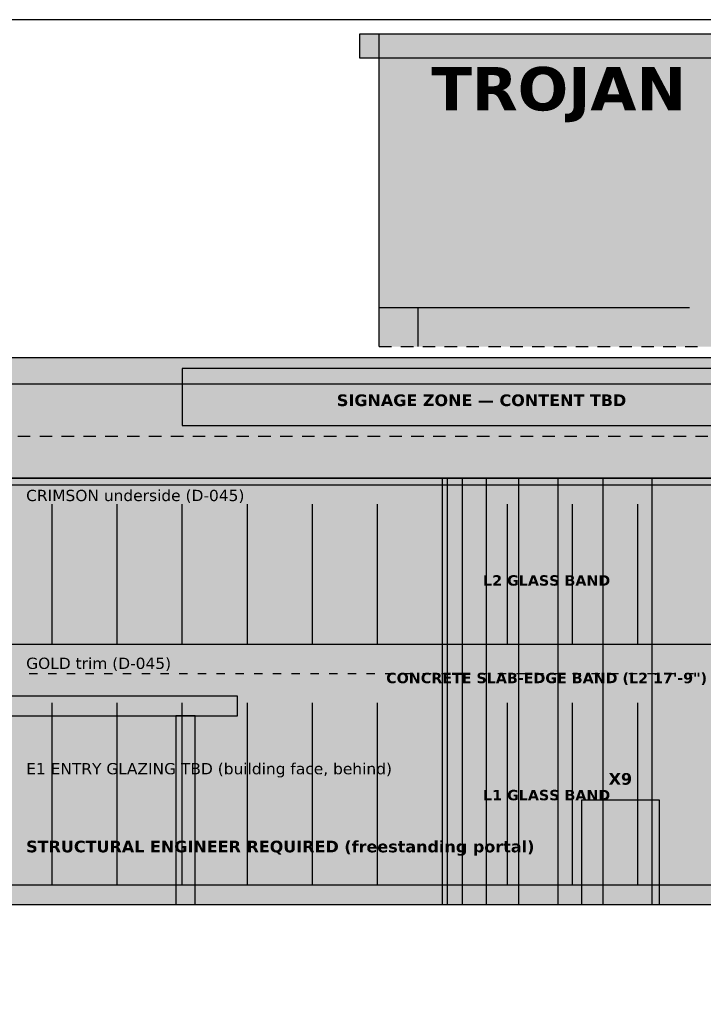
# Model space of a CAD drawing. Header units: inches. Extents: x 0.5 to 16.5, y 0.5 to 10.5.
# Tile 17 of 24: x 9.9 to 13.2, y 5.8 to 10.5. Entities that reach past the tile are written whole.
import ezdxf
from ezdxf.enums import TextEntityAlignment as Align

# ---------------------------------------------------------------- set-up
doc = ezdxf.new("R2010")
doc.units = ezdxf.units.IN
doc.header["$MEASUREMENT"] = 0
for name, color, linetype in [('A-ELEV-DOOR', 7, 'Continuous'), ('A-ELEV-FACD', 7, 'Continuous'), ('A-ELEV-FILL', 7, 'Continuous'), ('A-ELEV-HIDN', 7, 'Continuous'), ('A-ELEV-IDEN', 7, 'Continuous'), ('A-ELEV-OTLN', 7, 'Continuous'), ('A-ELEV-SIGN', 7, 'Continuous'), ('G-ANNO-TTLB', 7, 'Continuous')]:
    doc.layers.add(name, color=color, linetype=linetype)
doc.styles.add('KS-BOLD', font='DejaVuSans-Bold.ttf')
doc.styles.add('KS-REG', font='DejaVuSans.ttf')

msp = doc.modelspace()

# ---------------------------------------------------------------- hatches: boundary and pattern name
at = {"layer": 'A-ELEV-DOOR', "true_color": 0x5a5a5a}
msp.add_hatch(color=7, dxfattribs=at).paths.add_polyline_path([(12.5917, 6.25), (12.9667, 6.25), (12.9667, 6.75), (12.5917, 6.75)])
at = {"layer": 'A-ELEV-FACD', "true_color": 0xc9c6be}
msp.add_hatch(color=7, dxfattribs=at).paths.add_polyline_path([(5.7844, 7.1562), (10.9406, 7.1562), (10.9406, 7.25), (5.7844, 7.25)])
at = {"layer": 'A-ELEV-FACD', "true_color": 0xd3d0c8}
msp.add_hatch(color=7, dxfattribs=at).paths.add_polyline_path([(10.6438, 6.25), (10.7375, 6.25), (10.7375, 7.1562), (10.6438, 7.1562)])
at = {"layer": 'A-ELEV-FILL', "true_color": 0xcc0000}
msp.add_hatch(color=7, dxfattribs=at).paths.add_polyline_path([(11.62, 8.93), (15.745, 8.93), (15.745, 10.43), (11.62, 10.43)])
at = {"layer": 'A-ELEV-FILL', "true_color": 0xcdcdcd}
msp.add_hatch(color=7, dxfattribs=at).paths.add_polyline_path([(4.3625, 6.25), (14.425, 6.25), (14.425, 8.875), (4.3625, 8.875)])
at = {"layer": 'A-ELEV-FILL', "true_color": 0xc9c6be}
for points in [[(4.3625, 6.25), (14.425, 6.25), (14.425, 8.875), (4.3625, 8.875)], [(1.3, 6.25), (14.425, 6.25), (14.425, 8.2969), (1.3, 8.2969)]]:
    msp.add_hatch(color=7, dxfattribs=at).paths.add_polyline_path(points)
at = {"layer": 'A-ELEV-FILL', "true_color": 0xb1aea7}
msp.add_hatch(color=7, dxfattribs=at).paths.add_polyline_path([(4.3625, 8.75), (14.425, 8.75), (14.425, 8.875), (4.3625, 8.875)])
at = {"layer": 'A-ELEV-FILL', "true_color": 0xe4e4e4}
msp.add_hatch(color=7, dxfattribs=at).paths.add_polyline_path([(1.3, 6.25), (14.425, 6.25), (14.425, 8.2969), (1.3, 8.2969)])
at = {"layer": 'A-ELEV-FILL', "true_color": 0x918f89}
for points in [[(11.925, 8.1719), (11.949, 8.1719), (11.949, 8.2969), (11.925, 8.2969)], [(11.925, 7.2188), (11.949, 7.2188), (11.949, 7.5), (11.925, 7.5)], [(11.925, 6.25), (11.949, 6.25), (11.949, 6.3438), (11.925, 6.3438)]]:
    msp.add_hatch(color=7, dxfattribs=at).paths.add_polyline_path(points)
at = {"layer": 'A-ELEV-FILL', "true_color": 0x98958f}
for points in [[(11.949, 8.1719), (12.0202, 8.1719), (12.0202, 8.2969), (11.949, 8.2969)], [(11.949, 7.2188), (12.0202, 7.2188), (12.0202, 7.5), (11.949, 7.5)], [(11.949, 6.25), (12.0202, 6.25), (12.0202, 6.3438), (11.949, 6.3438)]]:
    msp.add_hatch(color=7, dxfattribs=at).paths.add_polyline_path(points)
at = {"layer": 'A-ELEV-FILL', "true_color": 0x9f9c96}
for points in [[(12.0202, 8.1719), (12.1357, 8.1719), (12.1357, 8.2969), (12.0202, 8.2969)], [(12.0202, 7.2188), (12.1357, 7.2188), (12.1357, 7.5), (12.0202, 7.5)], [(12.0202, 6.25), (12.1357, 6.25), (12.1357, 6.3438), (12.0202, 6.3438)]]:
    msp.add_hatch(color=7, dxfattribs=at).paths.add_polyline_path(points)
at = {"layer": 'A-ELEV-FILL', "true_color": 0xa6a39d}
for points in [[(12.1357, 8.1719), (12.2911, 8.1719), (12.2911, 8.2969), (12.1357, 8.2969)], [(12.1357, 7.2188), (12.2911, 7.2188), (12.2911, 7.5), (12.1357, 7.5)], [(12.1357, 6.25), (12.2911, 6.25), (12.2911, 6.3438), (12.1357, 6.3438)]]:
    msp.add_hatch(color=7, dxfattribs=at).paths.add_polyline_path(points)
at = {"layer": 'A-ELEV-FILL', "true_color": 0xadaaa3}
for points in [[(12.2911, 8.1719), (12.4805, 8.1719), (12.4805, 8.2969), (12.2911, 8.2969)], [(12.2911, 7.2188), (12.4805, 7.2188), (12.4805, 7.5), (12.2911, 7.5)], [(12.2911, 6.25), (12.4805, 6.25), (12.4805, 6.3438), (12.2911, 6.3438)]]:
    msp.add_hatch(color=7, dxfattribs=at).paths.add_polyline_path(points)
at = {"layer": 'A-ELEV-FILL', "true_color": 0xb4b1aa}
for points in [[(12.4805, 8.1719), (12.6966, 8.1719), (12.6966, 8.2969), (12.4805, 8.2969)], [(12.4805, 7.2188), (12.6966, 7.2188), (12.6966, 7.5), (12.4805, 7.5)], [(12.4805, 6.25), (12.6966, 6.25), (12.6966, 6.3438), (12.4805, 6.3438)]]:
    msp.add_hatch(color=7, dxfattribs=at).paths.add_polyline_path(points)
at = {"layer": 'A-ELEV-FILL', "true_color": 0xbbb8b1}
for points in [[(12.6966, 8.1719), (12.9311, 8.1719), (12.9311, 8.2969), (12.6966, 8.2969)], [(12.6966, 7.2188), (12.9311, 7.2188), (12.9311, 7.5), (12.6966, 7.5)], [(12.6966, 6.25), (12.9311, 6.25), (12.9311, 6.3438), (12.6966, 6.3438)]]:
    msp.add_hatch(color=7, dxfattribs=at).paths.add_polyline_path(points)
at = {"layer": 'A-ELEV-FILL', "true_color": 0xc2bfb7}
for points in [[(12.9311, 8.1719), (13.175, 8.1719), (13.175, 8.2969), (12.9311, 8.2969)], [(12.9311, 7.2188), (13.175, 7.2188), (13.175, 7.5), (12.9311, 7.5)], [(12.9311, 6.25), (13.175, 6.25), (13.175, 6.3438), (12.9311, 6.3438)]]:
    msp.add_hatch(color=7, dxfattribs=at).paths.add_polyline_path(points)
at = {"layer": 'A-ELEV-FILL', "true_color": 0x4f6a7d}
for points in [[(1.3, 7.5), (14.425, 7.5), (14.425, 8.1719), (1.3, 8.1719)], [(1.3, 6.3438), (14.425, 6.3438), (14.425, 7.2188), (1.3, 7.2188)]]:
    msp.add_hatch(color=7, dxfattribs=at).paths.add_polyline_path(points)
at = {"layer": 'A-ELEV-FILL', "true_color": 0x394c5a}
for points in [[(11.925, 7.5), (11.949, 7.5), (11.949, 8.1719), (11.925, 8.1719)], [(11.925, 6.3438), (11.949, 6.3438), (11.949, 7.2188), (11.925, 7.2188)]]:
    msp.add_hatch(color=7, dxfattribs=at).paths.add_polyline_path(points)
at = {"layer": 'A-ELEV-FILL', "true_color": 0x3c505e}
for points in [[(11.949, 7.5), (12.0202, 7.5), (12.0202, 8.1719), (11.949, 8.1719)], [(11.949, 6.3438), (12.0202, 6.3438), (12.0202, 7.2188), (11.949, 7.2188)]]:
    msp.add_hatch(color=7, dxfattribs=at).paths.add_polyline_path(points)
at = {"layer": 'A-ELEV-FILL', "true_color": 0x3e5463}
for points in [[(12.0202, 7.5), (12.1357, 7.5), (12.1357, 8.1719), (12.0202, 8.1719)], [(12.0202, 6.3438), (12.1357, 6.3438), (12.1357, 7.2188), (12.0202, 7.2188)]]:
    msp.add_hatch(color=7, dxfattribs=at).paths.add_polyline_path(points)
at = {"layer": 'A-ELEV-FILL', "true_color": 0x415767}
for points in [[(12.1357, 7.5), (12.2911, 7.5), (12.2911, 8.1719), (12.1357, 8.1719)], [(12.1357, 6.3438), (12.2911, 6.3438), (12.2911, 7.2188), (12.1357, 7.2188)]]:
    msp.add_hatch(color=7, dxfattribs=at).paths.add_polyline_path(points)
at = {"layer": 'A-ELEV-FILL', "true_color": 0x445b6c}
for points in [[(12.2911, 7.5), (12.4805, 7.5), (12.4805, 8.1719), (12.2911, 8.1719)], [(12.2911, 6.3438), (12.4805, 6.3438), (12.4805, 7.2188), (12.2911, 7.2188)]]:
    msp.add_hatch(color=7, dxfattribs=at).paths.add_polyline_path(points)
at = {"layer": 'A-ELEV-FILL', "true_color": 0x475f70}
for points in [[(12.4805, 7.5), (12.6966, 7.5), (12.6966, 8.1719), (12.4805, 8.1719)], [(12.4805, 6.3438), (12.6966, 6.3438), (12.6966, 7.2188), (12.4805, 7.2188)]]:
    msp.add_hatch(color=7, dxfattribs=at).paths.add_polyline_path(points)
at = {"layer": 'A-ELEV-FILL', "true_color": 0x496374}
for points in [[(12.6966, 7.5), (12.9311, 7.5), (12.9311, 8.1719), (12.6966, 8.1719)], [(12.6966, 6.3438), (12.9311, 6.3438), (12.9311, 7.2188), (12.6966, 7.2188)]]:
    msp.add_hatch(color=7, dxfattribs=at).paths.add_polyline_path(points)
at = {"layer": 'A-ELEV-FILL', "true_color": 0x4c6679}
for points in [[(12.9311, 7.5), (13.175, 7.5), (13.175, 8.1719), (12.9311, 8.1719)], [(12.9311, 6.3438), (13.175, 6.3438), (13.175, 7.2188), (12.9311, 7.2188)]]:
    msp.add_hatch(color=7, dxfattribs=at).paths.add_polyline_path(points)
at = {"layer": 'A-ELEV-OTLN', "true_color": 0xcc0000}
msp.add_hatch(color=7, dxfattribs=at).paths.add_polyline_path([(11.5262, 10.3175), (15.8387, 10.3175), (15.8387, 10.43), (11.5262, 10.43)])

# ---------------------------------------------------------------- linework, layer by layer
at = {"layer": 'A-ELEV-DOOR'}
msp.add_lwpolyline([(12.5917, 6.25), (12.9667, 6.25), (12.9667, 6.75), (12.5917, 6.75)], close=True, dxfattribs=at)
at = {"layer": 'A-ELEV-FACD'}
for p, q in [((4.3625, 8.75), (14.425, 8.75)), ((1.3, 8.2969), (14.425, 8.2969)), ((11.925, 6.25), (11.925, 8.2969)), ((11.949, 6.25), (11.949, 8.2969)), ((12.0202, 6.25), (12.0202, 8.2969)), ((12.1357, 6.25), (12.1357, 8.2969)), ((12.2911, 6.25), (12.2911, 8.2969)), ((12.4805, 6.25), (12.4805, 8.2969)), ((12.6966, 6.25), (12.6966, 8.2969)), ((12.9311, 6.25), (12.9311, 8.2969)), ((1.3, 8.2656), (14.425, 8.2656)), ((10.05, 7.5), (10.05, 8.1719)), ((10.3625, 7.5), (10.3625, 8.1719)), ((10.675, 7.5), (10.675, 8.1719)), ((10.9875, 7.5), (10.9875, 8.1719)), ((11.3, 7.5), (11.3, 8.1719)), ((11.6125, 7.5), (11.6125, 8.1719)), ((11.925, 7.5), (11.925, 8.1719)), ((12.2375, 7.5), (12.2375, 8.1719)), ((12.55, 7.5), (12.55, 8.1719)), ((12.8625, 7.5), (12.8625, 8.1719)), ((1.3, 7.5), (14.425, 7.5)), ((10.05, 6.3438), (10.05, 7.2188)), ((10.3625, 6.3438), (10.3625, 7.2188)), ((10.675, 6.3438), (10.675, 7.2188)), ((10.9875, 6.3438), (10.9875, 7.2188)), ((11.3, 6.3438), (11.3, 7.2188)), ((11.6125, 6.3438), (11.6125, 7.2188)), ((11.925, 6.3438), (11.925, 7.2188)), ((12.2375, 6.3438), (12.2375, 7.2188)), ((12.55, 6.3438), (12.55, 7.2188)), ((12.8625, 6.3438), (12.8625, 7.2188)), ((1.3, 6.3438), (14.425, 6.3438))]:
    msp.add_line(p, q, dxfattribs=at)
for points in [[(5.7844, 7.1562), (10.9406, 7.1562), (10.9406, 7.25), (5.7844, 7.25)], [(10.6438, 6.25), (10.7375, 6.25), (10.7375, 7.1562), (10.6438, 7.1562)]]:
    msp.add_lwpolyline(points, close=True, dxfattribs=at)
at = {"layer": 'A-ELEV-HIDN'}
for p, q in [((11.62, 8.93), (11.68, 8.93)), ((11.725, 8.93), (11.785, 8.93)), ((11.83, 8.93), (11.89, 8.93)), ((11.935, 8.93), (11.995, 8.93)), ((12.04, 8.93), (12.1, 8.93)), ((12.145, 8.93), (12.205, 8.93)), ((12.25, 8.93), (12.31, 8.93)), ((12.355, 8.93), (12.415, 8.93)), ((12.46, 8.93), (12.52, 8.93)), ((12.565, 8.93), (12.625, 8.93)), ((12.67, 8.93), (12.73, 8.93)), ((12.775, 8.93), (12.835, 8.93)), ((12.88, 8.93), (12.94, 8.93)), ((12.985, 8.93), (13.045, 8.93)), ((13.09, 8.93), (13.15, 8.93)), ((9.885, 8.5), (9.945, 8.5)), ((9.99, 8.5), (10.05, 8.5)), ((10.095, 8.5), (10.155, 8.5)), ((10.2, 8.5), (10.26, 8.5)), ((10.305, 8.5), (10.365, 8.5)), ((10.41, 8.5), (10.47, 8.5)), ((10.515, 8.5), (10.575, 8.5)), ((10.62, 8.5), (10.68, 8.5)), ((10.725, 8.5), (10.785, 8.5)), ((10.83, 8.5), (10.89, 8.5)), ((10.935, 8.5), (10.995, 8.5)), ((11.04, 8.5), (11.1, 8.5)), ((11.145, 8.5), (11.205, 8.5)), ((11.25, 8.5), (11.31, 8.5)), ((11.355, 8.5), (11.415, 8.5)), ((11.46, 8.5), (11.52, 8.5)), ((11.565, 8.5), (11.625, 8.5)), ((11.67, 8.5), (11.73, 8.5)), ((11.775, 8.5), (11.835, 8.5)), ((11.88, 8.5), (11.94, 8.5)), ((11.985, 8.5), (12.045, 8.5)), ((12.09, 8.5), (12.15, 8.5)), ((12.195, 8.5), (12.255, 8.5)), ((12.3, 8.5), (12.36, 8.5)), ((12.405, 8.5), (12.465, 8.5)), ((12.51, 8.5), (12.57, 8.5)), ((12.615, 8.5), (12.675, 8.5)), ((12.72, 8.5), (12.78, 8.5)), ((12.825, 8.5), (12.885, 8.5)), ((12.93, 8.5), (12.99, 8.5)), ((13.035, 8.5), (13.095, 8.5)), ((13.14, 8.5), (13.2, 8.5)), ((9.94, 7.3594), (9.98, 7.3594)), ((10.03, 7.3594), (10.07, 7.3594)), ((10.12, 7.3594), (10.16, 7.3594)), ((10.21, 7.3594), (10.25, 7.3594)), ((10.3, 7.3594), (10.34, 7.3594)), ((10.39, 7.3594), (10.43, 7.3594)), ((10.48, 7.3594), (10.52, 7.3594)), ((10.57, 7.3594), (10.61, 7.3594)), ((10.66, 7.3594), (10.7, 7.3594)), ((10.75, 7.3594), (10.79, 7.3594)), ((10.84, 7.3594), (10.88, 7.3594)), ((10.93, 7.3594), (10.97, 7.3594)), ((11.02, 7.3594), (11.06, 7.3594)), ((11.11, 7.3594), (11.15, 7.3594)), ((11.2, 7.3594), (11.24, 7.3594)), ((11.29, 7.3594), (11.33, 7.3594)), ((11.38, 7.3594), (11.42, 7.3594)), ((11.47, 7.3594), (11.51, 7.3594)), ((11.56, 7.3594), (11.6, 7.3594)), ((11.65, 7.3594), (11.69, 7.3594)), ((11.74, 7.3594), (11.78, 7.3594)), ((11.83, 7.3594), (11.87, 7.3594)), ((11.92, 7.3594), (11.96, 7.3594)), ((12.01, 7.3594), (12.05, 7.3594)), ((12.1, 7.3594), (12.14, 7.3594)), ((12.19, 7.3594), (12.23, 7.3594)), ((12.28, 7.3594), (12.32, 7.3594)), ((12.37, 7.3594), (12.41, 7.3594)), ((12.46, 7.3594), (12.5, 7.3594)), ((12.55, 7.3594), (12.59, 7.3594)), ((12.64, 7.3594), (12.68, 7.3594)), ((12.73, 7.3594), (12.77, 7.3594)), ((12.82, 7.3594), (12.86, 7.3594)), ((12.91, 7.3594), (12.95, 7.3594)), ((13, 7.3594), (13.04, 7.3594)), ((13.09, 7.3594), (13.13, 7.3594))]:
    msp.add_line(p, q, dxfattribs=at)
at = {"layer": 'A-ELEV-OTLN'}
for p, q in [((11.62, 8.93), (11.62, 10.43)), ((11.62, 9.1175), (13.1106, 9.1175)), ((11.8075, 8.93), (11.8075, 9.1175)), ((1.175, 6.25), (16.425, 6.25))]:
    msp.add_line(p, q, dxfattribs=at)
for points in [[(11.5262, 10.3175), (15.8387, 10.3175), (15.8387, 10.43), (11.5262, 10.43)], [(4.3625, 6.25), (14.425, 6.25), (14.425, 8.875), (4.3625, 8.875)], [(1.3, 6.25), (14.425, 6.25), (14.425, 8.2969), (1.3, 8.2969)]]:
    msp.add_lwpolyline(points, close=True, dxfattribs=at)
at = {"layer": 'A-ELEV-SIGN'}
msp.add_lwpolyline([(10.675, 8.55), (13.55, 8.55), (13.55, 8.825), (10.675, 8.825)], close=True, dxfattribs=at)
at = {"layer": 'G-ANNO-TTLB'}
msp.add_lwpolyline([(0.5, 0.5), (16.5, 0.5), (16.5, 10.5), (0.5, 10.5)], close=True, dxfattribs=at)

# ---------------------------------------------------------------- texts
at = {"layer": 'A-ELEV-IDEN'}
for s, height, style, p in [('CRIMSON underside (D-045)', 0.054, 'KS-REG', (9.925, 8.1875)), ('GOLD trim (D-045)', 0.054, 'KS-REG', (9.925, 7.3812)), ('E1 ENTRY GLAZING TBD (building face, behind)', 0.054, 'KS-REG', (9.925, 6.875)), ('STRUCTURAL ENGINEER REQUIRED (freestanding portal)', 0.056, 'KS-BOLD', (9.925, 6.5))]:
    msp.add_text(s, height=height, dxfattribs=dict(at, style=style)).set_placement(p)
at = {"layer": 'A-ELEV-IDEN', "style": 'KS-BOLD'}
for s, height, p in [('L2 GLASS BAND', 0.05, (12.425, 7.7812)), ('CONCRETE SLAB-EDGE BAND (L2 17\'-9")', 0.05, (12.425, 7.3125)), ('X9', 0.056, (12.7792, 6.825)), ('L1 GLASS BAND', 0.05, (12.425, 6.75))]:
    msp.add_text(s, height=height, dxfattribs=at).set_placement(p, align=Align.CENTER)
at = {"layer": 'A-ELEV-SIGN', "style": 'KS-BOLD'}
for s, height, p in [('TROJAN HORSE ARENA', 0.208333, (13.6825, 10.0644)), ('SIGNAGE ZONE — CONTENT TBD', 0.056, (12.1125, 8.6438))]:
    msp.add_text(s, height=height, dxfattribs=at).set_placement(p, align=Align.CENTER)

doc.saveas('drawing.dxf')
